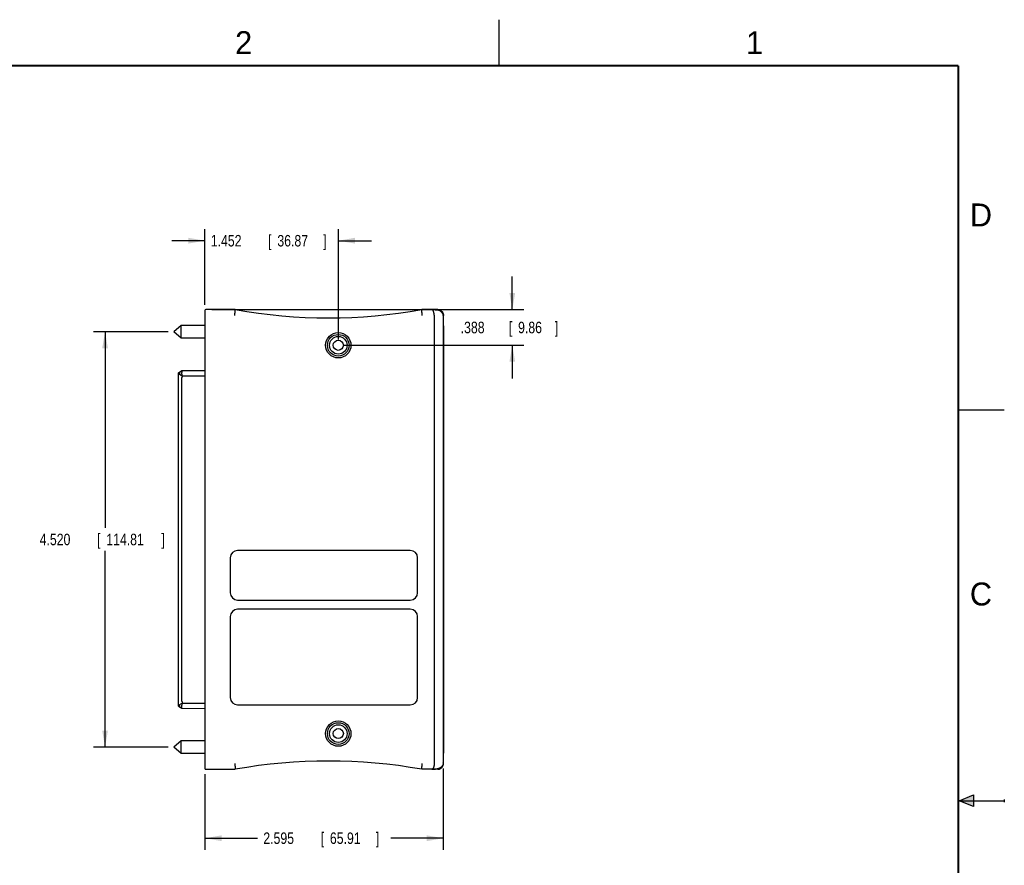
# Model space of a CAD drawing. Header units: inches. Extents: x 0 to 22, y 0 to 17.
# Tile 12 of 12: x 11.3 to 22, y 7.8 to 17. Entities that reach past the tile are written whole.
import ezdxf

# ---------------------------------------------------------------- set-up
doc = ezdxf.new("R2010")
doc.units = ezdxf.units.IN
doc.header["$LTSCALE"] = 1.21
doc.header["$MEASUREMENT"] = 0
doc.layers.get('0').update_dxf_attribs({"linetype": 'CONTINUOUS'})
doc.layers.add('DIMENSIONS', color=7, linetype='CONTINUOUS')
doc.styles.get("Standard").update_dxf_attribs({"font": 'txt', "width": 0.8})
doc.dimstyles.new('DIMSTYLE_1', dxfattribs={"dimtxt": 0.125, "dimasz": 0.18, "dimexe": 0.18, "dimexo": 0.0625, "dimgap": 0.09, "dimtad": 0, "dimtih": 1, "dimtoh": 1, "dimdec": 3, "dimzin": 4, "dimdsep": 46, "dimtxsty": 'STANDARD', "dimblk": '_FILLED', "dimblk1": '_FILLED', "dimblk2": '_FILLED', "dimcen": 0.09, "dimadec": 0, "dimazin": 0, "dimtp": 0.01, "dimtm": 0.01, "dimtfac": 1, "dimtdec": 3, "dimtofl": 0, "dimtmove": 0, "dimatfit": 3, "dimldrblk": '_FILLED', "dimfxl": 1, "dimtolj": 1, "dimtzin": 4, "dimarcsym": 0})

# ---------------------------------------------------------------- blocks, each defined once
blk = doc.blocks.new('_FILLED')
at = {"color": 0, "linetype": 'BYBLOCK'}
blk.add_solid([(0, 0), (-1, 0.174), (-1, -0.174)], dxfattribs=at)
blk = doc.blocks.new('*D0')
at = {"layer": 'DIMENSIONS', "color": 2, "linetype": 'CONTINUOUS'}
for p, q in [((15.892, 8.85), (15.892, 7.967)), ((13.297, 8.79), (13.297, 7.967)), ((13.297, 8.092), (13.87, 8.092)), ((15.892, 8.092), (15.32, 8.092))]:
    blk.add_line(p, q, dxfattribs=at)
at = {"layer": 'DIMENSIONS', "color": 2, "linetype": 'CONTINUOUS', "xscale": 0.18, "yscale": 0.18, "zscale": 0.18, "rotation": 180}
blk.add_blockref('_FILLED', (13.297, 8.092), dxfattribs=at)
at = {"layer": 'DIMENSIONS', "color": 2, "linetype": 'CONTINUOUS', "xscale": 0.18, "yscale": 0.18, "zscale": 0.18}
blk.add_blockref('_FILLED', (15.892, 8.092), dxfattribs=at)
at = {"layer": 'DIMENSIONS', "color": 2, "linetype": 'CONTINUOUS', "width": 0.8}
for s, p in [('2.595', (13.932, 8.03)), ('[', (14.557, 8.03)), ('65.91', (14.657, 8.03)), (']', (15.157, 8.03))]:
    blk.add_text(s, height=0.125, dxfattribs=at).set_placement(p)
blk = doc.blocks.new('*D3')
at = {"layer": 'DIMENSIONS', "color": 2, "linetype": 'CONTINUOUS'}
for p, q in [((13.297, 13.897), (13.297, 14.72)), ((14.749, 13.519), (14.749, 14.72)), ((13.297, 14.595), (12.937, 14.595)), ((14.749, 14.595), (15.109, 14.595))]:
    blk.add_line(p, q, dxfattribs=at)
at = {"layer": 'DIMENSIONS', "color": 2, "linetype": 'CONTINUOUS', "xscale": 0.18, "yscale": 0.18, "zscale": 0.18}
blk.add_blockref('_FILLED', (13.297, 14.595), dxfattribs=at)
at = {"layer": 'DIMENSIONS', "color": 2, "linetype": 'CONTINUOUS', "xscale": 0.18, "yscale": 0.18, "zscale": 0.18, "rotation": 180}
blk.add_blockref('_FILLED', (14.749, 14.595), dxfattribs=at)
at = {"layer": 'DIMENSIONS', "color": 2, "linetype": 'CONTINUOUS', "width": 0.8}
for s, p in [('1.452', (13.36, 14.532)), ('[', (13.985, 14.532)), ('36.87', (14.085, 14.532)), (']', (14.585, 14.532))]:
    blk.add_text(s, height=0.125, dxfattribs=at).set_placement(p)
blk = doc.blocks.new('*D4')
at = {"layer": 'DIMENSIONS', "color": 2, "linetype": 'CONTINUOUS'}
for p, q in [((16.643, 13.845), (16.643, 14.205)), ((13.37, 13.845), (16.768, 13.845)), ((14.811, 13.457), (16.768, 13.457)), ((16.643, 13.457), (16.643, 13.097))]:
    blk.add_line(p, q, dxfattribs=at)
at = {"layer": 'DIMENSIONS', "color": 2, "linetype": 'CONTINUOUS', "xscale": 0.18, "yscale": 0.18, "zscale": 0.18}
for p, rotation in [((16.643, 13.845), 270), ((16.643, 13.457), 90)]:
    blk.add_blockref('_FILLED', p, dxfattribs=dict(at, rotation=rotation))
at = {"layer": 'DIMENSIONS', "color": 2, "linetype": 'CONTINUOUS', "width": 0.8}
for s, p in [('[', (16.606, 13.588)), (']', (17.106, 13.588)), ('.388', (16.081, 13.588)), ('9.86', (16.706, 13.588))]:
    blk.add_text(s, height=0.125, dxfattribs=at).set_placement(p)
blk = doc.blocks.new('*D6')
at = {"layer": 'DIMENSIONS', "color": 2, "linetype": 'CONTINUOUS'}
for p, q in [((12.897, 13.604), (12.084, 13.604)), ((12.209, 13.604), (12.209, 11.469)), ((12.209, 9.084), (12.209, 11.219)), ((12.897, 9.084), (12.084, 9.084))]:
    blk.add_line(p, q, dxfattribs=at)
at = {"layer": 'DIMENSIONS', "color": 2, "linetype": 'CONTINUOUS', "xscale": 0.18, "yscale": 0.18, "zscale": 0.18}
for p, rotation in [((12.209, 13.604), 90), ((12.209, 9.084), 270)]:
    blk.add_blockref('_FILLED', p, dxfattribs=dict(at, rotation=rotation))
at = {"layer": 'DIMENSIONS', "color": 2, "linetype": 'CONTINUOUS', "width": 0.8}
for s, p in [('4.520', (11.497, 11.281)), ('[', (12.122, 11.281)), ('114.81', (12.222, 11.281)), (']', (12.822, 11.281))]:
    blk.add_text(s, height=0.125, dxfattribs=at).set_placement(p)

msp = doc.modelspace()

# ---------------------------------------------------------------- hatches: boundary and pattern name
at = {"linetype": 'CONTINUOUS'}
msp.add_hatch(color=2, dxfattribs=at).paths.add_polyline_path([(21.6663, 8.5625), (21.6663, 8.4375), (21.51, 8.5)])

# ---------------------------------------------------------------- linework, layer by layer
at = {"color": 2, "linetype": 'CONTINUOUS'}
for p, q in [((16.5, 16.5), (16.5, 17)), ((22, 12.75), (21.5, 12.75)), ((21.51, 8.5), (21.6663, 8.5625)), ((21.51, 8.5), (22, 8.5)), ((21.6663, 8.4375), (21.51, 8.5)), ((21.6663, 8.5625), (21.6663, 8.4375)), ((22, 8.515), (22, 8.485))]:
    msp.add_line(p, q, dxfattribs=at)
at = {"color": 7, "linetype": 'CONTINUOUS'}
for p, q in [((13.2971, 13.8349), (13.2971, 8.8524)), ((13.6272, 13.8449), (13.3071, 13.8449)), ((15.8309, 13.8449), (15.657, 13.8449)), ((15.7675, 13.8449), (15.7671, 13.8449)), ((15.8059, 13.8436), (15.7675, 13.8449)), ((15.8037, 13.8436), (15.8297, 13.8436)), ((15.7921, 13.7824), (15.7921, 8.9049)), ((15.8921, 13.7749), (15.8921, 8.9124)), ((15.8934, 8.9049), (15.8934, 13.7824)), ((13.0385, 13.6726), (12.9591, 13.6036)), ((13.0385, 13.5346), (13.0385, 13.6726)), ((13.2971, 13.6726), (13.0385, 13.6726)), ((13.0385, 13.5346), (12.9591, 13.6036)), ((13.2971, 13.5346), (13.0385, 13.5346)), ((15.8932, 13.6136), (15.8932, 9.0736)), ((13.0071, 13.1586), (13.0465, 13.1814)), ((13.0071, 9.5286), (13.0071, 13.1586)), ((13.0071, 13.1486), (13.0468, 13.1257)), ((13.0465, 13.1814), (13.2971, 13.1835)), ((13.0465, 13.1459), (13.0465, 13.1614)), ((13.0465, 13.1259), (13.2971, 13.1237)), ((13.0465, 9.5814), (13.0465, 13.1059)), ((15.5321, 11.2236), (13.6521, 11.2236)), ((13.5721, 11.1436), (13.5721, 10.7636)), ((15.6121, 10.7636), (15.6121, 11.1436)), ((13.6521, 10.6836), (15.5321, 10.6836)), ((15.5321, 10.5836), (13.6521, 10.5836)), ((13.5721, 10.5036), (13.5721, 9.6236)), ((15.6121, 9.6236), (15.6121, 10.5036)), ((13.0071, 9.5386), (13.0468, 9.5615)), ((13.0465, 9.5614), (13.2971, 9.5635)), ((13.0465, 9.5259), (13.0465, 9.5414)), ((13.6521, 9.5436), (15.5321, 9.5436)), ((13.0071, 9.5286), (13.0465, 9.5059)), ((13.0465, 9.5059), (13.2971, 9.5037)), ((13.0385, 9.1526), (12.9591, 9.0836)), ((13.2971, 9.1526), (13.0385, 9.1526)), ((13.0385, 9.0146), (13.0385, 9.1526)), ((13.0385, 9.0146), (12.9591, 9.0836)), ((13.2971, 9.0146), (13.0385, 9.0146)), ((13.3071, 8.8424), (13.6272, 8.8424)), ((15.8309, 8.8424), (15.657, 8.8424)), ((15.7675, 8.8424), (15.7671, 8.8424)), ((15.7675, 8.8424), (15.8059, 8.8437)), ((15.8297, 8.8436), (15.8059, 8.8436))]:
    msp.add_line(p, q, dxfattribs=at)
at = {"color": 7, "linetype": 'CONTINUOUS', "const_width": 0.02}
for points in [[(21.5, 16.5), (0.5, 16.5)], [(21.5, 0.5), (21.5, 16.5)]]:
    msp.add_lwpolyline(points, dxfattribs=at)
at = {"color": 7, "linetype": 'CONTINUOUS'}
for points in [[(15.8309, 13.8449), (15.837, 13.8446), (15.843, 13.8437), (15.8488, 13.8423), (15.8543, 13.8403), (15.8597, 13.8379), (15.8647, 13.835), (15.8694, 13.8316), (15.8738, 13.8279), (15.8779, 13.8236), (15.8814, 13.8193), (15.8846, 13.8143), (15.8873, 13.8092), (15.8896, 13.8039), (15.8914, 13.7982), (15.8926, 13.7924), (15.8933, 13.7864), (15.8934, 13.7824)], [(15.8309, 8.8424), (15.837, 8.8427), (15.843, 8.8435), (15.8488, 8.845), (15.8543, 8.8469), (15.8597, 8.8494), (15.8647, 8.8523), (15.8694, 8.8557), (15.8738, 8.8594), (15.8779, 8.8636), (15.8814, 8.868), (15.8846, 8.8729), (15.8873, 8.878), (15.8896, 8.8834), (15.8914, 8.8891), (15.8926, 8.8949), (15.8933, 8.9009), (15.8934, 8.9049)]]:
    msp.add_lwpolyline(points, dxfattribs=at)
for centre, radius in [((14.7486, 13.4566), 0.138), ((14.7486, 13.4566), 0.118), ((14.7486, 13.4566), 0.096), ((14.7486, 13.4566), 0.055), ((14.7486, 9.2306), 0.138), ((14.7486, 9.2306), 0.118), ((14.7486, 9.2306), 0.096), ((14.7486, 9.2306), 0.055)]:
    msp.add_circle(centre, radius, dxfattribs=at)
for centre, radius, start, end in [((13.3071, 13.8349), 0.01, 90, 180), ((14.6421, 19.5221), 5.7672, 259.86462, 280.13538), ((13.6521, 11.1436), 0.08, 90, 180), ((15.5321, 11.1436), 0.08, 0, 90), ((13.6521, 10.7636), 0.08, 180, 270), ((15.5321, 10.7636), 0.08, 270, 360), ((13.6521, 10.5036), 0.08, 90, 180), ((15.5321, 10.5036), 0.08, 0, 90), ((13.6521, 9.6236), 0.08, 180, 270), ((15.5321, 9.6236), 0.08, 270, 360), ((14.6421, 3.1652), 5.7672, 79.86462, 100.13538), ((13.3071, 8.8524), 0.01, 180, 270)]:
    msp.add_arc(centre, radius, start, end, dxfattribs=at)
for points, knots in [([(13.6217, 13.7824), (13.6219, 13.7845), (13.6222, 13.7886), (13.6228, 13.7948), (13.6233, 13.8009), (13.6238, 13.8068), (13.6243, 13.8124), (13.6248, 13.8177), (13.6253, 13.8227), (13.6257, 13.8272), (13.626, 13.8314), (13.6263, 13.835), (13.6266, 13.838), (13.6268, 13.8406), (13.627, 13.8424), (13.6271, 13.844), (13.6272, 13.8443), (13.6272, 13.8449), (13.6272, 13.8449)], [0, 0, 0, 0, 0.1003043, 0.1997232, 0.2969758, 0.3912169, 0.4818633, 0.5675223, 0.6471733, 0.7205493, 0.7866073, 0.8445036, 0.8940782, 0.9346758, 0.9657491, 0.9871985, 0.9987562, 1, 1, 1, 1]), ([(15.6625, 13.7824), (15.6623, 13.7845), (15.662, 13.7886), (15.6614, 13.7948), (15.6609, 13.8009), (15.6604, 13.8068), (15.6599, 13.8124), (15.6594, 13.8177), (15.659, 13.8227), (15.6586, 13.8272), (15.6582, 13.8314), (15.6579, 13.835), (15.6576, 13.838), (15.6574, 13.8406), (15.6572, 13.8424), (15.6571, 13.844), (15.6571, 13.8443), (15.657, 13.8449), (15.657, 13.8449)], [0, 0, 0, 0, 0.1003043, 0.1997232, 0.2969758, 0.3912169, 0.4818633, 0.5675223, 0.6471733, 0.7205493, 0.7866073, 0.8445036, 0.8940782, 0.9346758, 0.9657491, 0.9871985, 0.9987562, 1, 1, 1, 1]), ([(15.7921, 13.783), (15.7921, 13.785), (15.7921, 13.789), (15.7918, 13.7949), (15.7913, 13.8007), (15.7905, 13.8063), (15.7895, 13.8118), (15.7883, 13.817), (15.7869, 13.8219), (15.7853, 13.8265), (15.7834, 13.8307), (15.7814, 13.8345), (15.7792, 13.8377), (15.7768, 13.8404), (15.7743, 13.8425), (15.7717, 13.844), (15.7694, 13.8447), (15.768, 13.8449), (15.7675, 13.8449)], [0, 0, 0, 0, 0.0834418, 0.1666852, 0.2487328, 0.328795, 0.4070001, 0.4826008, 0.5547437, 0.6233413, 0.6879627, 0.7479039, 0.8030608, 0.8535013, 0.8992072, 0.9409119, 0.9799673, 1, 1, 1, 1]), ([(15.892, 13.7796), (15.8919, 13.7812), (15.8915, 13.7846), (15.8903, 13.7897), (15.8886, 13.795), (15.8862, 13.8003), (15.883, 13.8056), (15.8792, 13.8109), (15.8746, 13.8161), (15.8692, 13.8211), (15.8631, 13.8258), (15.8562, 13.8301), (15.8485, 13.834), (15.8401, 13.8374), (15.8311, 13.8401), (15.8216, 13.8421), (15.8131, 13.8432), (15.8078, 13.8435), (15.8059, 13.8436)], [0, 0, 0, 0, 0.0425007, 0.0872199, 0.13443, 0.1843502, 0.2371237, 0.2928089, 0.3516297, 0.4139772, 0.4801301, 0.5500564, 0.6236533, 0.7008063, 0.7811852, 0.8643776, 0.9498977, 1, 1, 1, 1]), ([(15.8306, 13.8436), (15.8305, 13.8436), (15.8303, 13.8436), (15.83, 13.8436), (15.8298, 13.8436), (15.8297, 13.8436)], [0, 0, 0, 0, 0.3243639, 0.6576763, 1, 1, 1, 1]), ([(15.8306, 13.8436), (15.8327, 13.8436), (15.837, 13.8433), (15.8433, 13.8422), (15.8495, 13.8405), (15.8555, 13.8382), (15.8612, 13.8353), (15.8666, 13.8318), (15.8717, 13.8277), (15.8763, 13.8232), (15.8804, 13.8181), (15.884, 13.8127), (15.8871, 13.8069), (15.8895, 13.8009), (15.8912, 13.7946), (15.8923, 13.7882), (15.8926, 13.7838), (15.8926, 13.7817)], [0, 0, 0, 0, 0.0657368, 0.131802, 0.1978365, 0.2639456, 0.3304127, 0.3968945, 0.4634567, 0.5303913, 0.5973354, 0.6643262, 0.731602, 0.7987584, 0.865792, 0.9329364, 1, 1, 1, 1]), ([(15.7921, 13.783), (15.7921, 13.783), (15.7921, 13.7828), (15.7921, 13.7826), (15.7921, 13.7825), (15.7921, 13.7824)], [0, 0, 0, 0, 0.3333414, 0.6666731, 1, 1, 1, 1]), ([(15.892, 13.7796), (15.892, 13.779), (15.8921, 13.778), (15.8921, 13.7764), (15.8921, 13.7754), (15.8921, 13.7749)], [0, 0, 0, 0, 0.3403785, 0.6737802, 1, 1, 1, 1]), ([(15.8921, 13.671), (15.8922, 13.6699), (15.8923, 13.6675), (15.8924, 13.665), (15.8924, 13.6636)], [0, 0, 0, 0, 0.4447235, 1, 1, 1, 1]), ([(15.8924, 13.6631), (15.8925, 13.6614), (15.8926, 13.6579), (15.8928, 13.6524), (15.8929, 13.6465), (15.893, 13.6403), (15.8931, 13.6339), (15.8931, 13.6272), (15.8932, 13.6205), (15.8932, 13.6159), (15.8932, 13.6136)], [0, 0, 0, 0, 0.1029016, 0.2144172, 0.3334784, 0.4589377, 0.589593, 0.7241867, 0.8614287, 1, 1, 1, 1]), ([(13.0071, 13.1536), (13.0085, 13.1536), (13.0115, 13.1536), (13.0164, 13.1536), (13.0222, 13.1536), (13.0263, 13.1536), (13.0285, 13.1536)], [0, 0, 0, 0, 0.1898711, 0.4232773, 0.6954349, 1, 1, 1, 1]), ([(13.0462, 13.1812), (13.046, 13.1811), (13.0456, 13.1806), (13.0452, 13.1798), (13.0449, 13.1786), (13.0447, 13.1771), (13.0447, 13.1754), (13.0447, 13.1734), (13.0449, 13.1713), (13.0452, 13.1689), (13.0456, 13.1664), (13.046, 13.1647), (13.0462, 13.1639)], [0, 0, 0, 0, 0.0418756, 0.0953189, 0.1627216, 0.2452239, 0.3419132, 0.4520555, 0.5747322, 0.7076496, 0.8502844, 1, 1, 1, 1]), ([(13.0462, 13.1434), (13.046, 13.1425), (13.0456, 13.1408), (13.0452, 13.1383), (13.0449, 13.136), (13.0447, 13.1338), (13.0447, 13.1319), (13.0447, 13.1301), (13.0449, 13.1287), (13.0452, 13.1275), (13.0456, 13.1266), (13.046, 13.1262), (13.0462, 13.1261)], [0, 0, 0, 0, 0.1497156, 0.2923504, 0.4252678, 0.5479445, 0.6580868, 0.7547761, 0.8372784, 0.9046811, 0.9581244, 1, 1, 1, 1]), ([(13.0462, 13.1639), (13.0463, 13.1636), (13.0464, 13.163), (13.0465, 13.1622), (13.0465, 13.1616), (13.0465, 13.1614)], [0, 0, 0, 0, 0.3386156, 0.6707845, 1, 1, 1, 1]), ([(13.0462, 13.1434), (13.0463, 13.1437), (13.0464, 13.1442), (13.0465, 13.1451), (13.0465, 13.1456), (13.0465, 13.1459)], [0, 0, 0, 0, 0.3386156, 0.6707845, 1, 1, 1, 1]), ([(13.0468, 13.1084), (13.0467, 13.1081), (13.0466, 13.1076), (13.0465, 13.1067), (13.0465, 13.1062), (13.0465, 13.1059)], [0, 0, 0, 0, 0.3386156, 0.6707845, 1, 1, 1, 1]), ([(13.0473, 13.1252), (13.0475, 13.125), (13.0478, 13.1243), (13.0481, 13.1231), (13.0482, 13.1217), (13.0483, 13.12), (13.0482, 13.118), (13.048, 13.1158), (13.0477, 13.1135), (13.0473, 13.111), (13.0469, 13.1093), (13.0468, 13.1084)], [0, 0, 0, 0, 0.0557791, 0.1261277, 0.2122359, 0.313151, 0.4281071, 0.5561456, 0.6948722, 0.843741, 1, 1, 1, 1]), ([(13.0462, 9.5612), (13.046, 9.5611), (13.0456, 9.5606), (13.0452, 9.5598), (13.0449, 9.5586), (13.0447, 9.5571), (13.0447, 9.5554), (13.0447, 9.5534), (13.0449, 9.5513), (13.0452, 9.5489), (13.0456, 9.5464), (13.046, 9.5447), (13.0462, 9.5439)], [0, 0, 0, 0, 0.0418756, 0.0953189, 0.1627216, 0.2452239, 0.3419132, 0.4520555, 0.5747322, 0.7076496, 0.8502844, 1, 1, 1, 1]), ([(13.0462, 9.5439), (13.0463, 9.5436), (13.0464, 9.543), (13.0465, 9.5422), (13.0465, 9.5416), (13.0465, 9.5414)], [0, 0, 0, 0, 0.3386156, 0.6707845, 1, 1, 1, 1]), ([(13.0468, 9.5788), (13.0467, 9.5791), (13.0466, 9.5797), (13.0465, 9.5805), (13.0465, 9.5811), (13.0465, 9.5814)], [0, 0, 0, 0, 0.3386156, 0.6707845, 1, 1, 1, 1]), ([(13.0468, 9.5788), (13.0469, 9.578), (13.0473, 9.5763), (13.0477, 9.5738), (13.048, 9.5714), (13.0482, 9.5693), (13.0483, 9.5673), (13.0482, 9.5656), (13.0481, 9.5641), (13.0478, 9.563), (13.0475, 9.5623), (13.0473, 9.562)], [0, 0, 0, 0, 0.156259, 0.3051278, 0.4438544, 0.5718929, 0.686849, 0.7877641, 0.8738723, 0.9442209, 1, 1, 1, 1]), ([(13.0071, 9.5336), (13.0085, 9.5336), (13.0115, 9.5336), (13.0164, 9.5336), (13.0222, 9.5336), (13.0263, 9.5336), (13.0285, 9.5336)], [0, 0, 0, 0, 0.1898711, 0.4232773, 0.6954349, 1, 1, 1, 1]), ([(13.0462, 9.5061), (13.046, 9.5062), (13.0456, 9.5066), (13.0452, 9.5075), (13.0449, 9.5087), (13.0447, 9.5101), (13.0447, 9.5119), (13.0447, 9.5138), (13.0449, 9.516), (13.0452, 9.5183), (13.0456, 9.5208), (13.046, 9.5225), (13.0462, 9.5234)], [0, 0, 0, 0, 0.0418756, 0.0953189, 0.1627216, 0.2452239, 0.3419132, 0.4520555, 0.5747322, 0.7076496, 0.8502844, 1, 1, 1, 1]), ([(13.0462, 9.5234), (13.0463, 9.5237), (13.0464, 9.5242), (13.0465, 9.5251), (13.0465, 9.5256), (13.0465, 9.5259)], [0, 0, 0, 0, 0.3386156, 0.6707845, 1, 1, 1, 1]), ([(15.8924, 9.0236), (15.8924, 9.0223), (15.8923, 9.0198), (15.8922, 9.0173), (15.8921, 9.0162)], [0, 0, 0, 0, 0.5552768, 1, 1, 1, 1]), ([(15.8932, 9.0736), (15.8932, 9.0713), (15.8932, 9.0668), (15.8931, 9.06), (15.8931, 9.0534), (15.893, 9.0469), (15.8929, 9.0407), (15.8928, 9.0349), (15.8926, 9.0294), (15.8925, 9.0258), (15.8924, 9.0241)], [0, 0, 0, 0, 0.1385713, 0.2758133, 0.410407, 0.5410623, 0.6665216, 0.7855828, 0.8970984, 1, 1, 1, 1]), ([(13.6217, 8.9049), (13.6219, 8.9028), (13.6222, 8.8986), (13.6228, 8.8924), (13.6233, 8.8864), (13.6238, 8.8805), (13.6243, 8.8749), (13.6248, 8.8695), (13.6253, 8.8646), (13.6257, 8.86), (13.626, 8.8559), (13.6263, 8.8523), (13.6266, 8.8492), (13.6268, 8.8467), (13.627, 8.8448), (13.6271, 8.8432), (13.6272, 8.8429), (13.6272, 8.8424), (13.6272, 8.8424)], [0, 0, 0, 0, 0.1003043, 0.1997232, 0.2969758, 0.3912169, 0.4818633, 0.5675223, 0.6471733, 0.7205493, 0.7866073, 0.8445036, 0.8940782, 0.9346758, 0.9657491, 0.9871985, 0.9987562, 1, 1, 1, 1]), ([(15.657, 8.8424), (15.657, 8.8424), (15.6571, 8.8429), (15.6571, 8.8432), (15.6572, 8.8448), (15.6574, 8.8467), (15.6576, 8.8492), (15.6579, 8.8523), (15.6582, 8.8559), (15.6586, 8.86), (15.659, 8.8646), (15.6594, 8.8695), (15.6599, 8.8749), (15.6604, 8.8805), (15.6609, 8.8864), (15.6614, 8.8924), (15.662, 8.8986), (15.6623, 8.9028), (15.6625, 8.9049)], [0, 0, 0, 0, 0.0012438, 0.0128015, 0.0342509, 0.0653242, 0.1059218, 0.1554964, 0.2133927, 0.2794507, 0.3528267, 0.4324777, 0.5181367, 0.6087831, 0.7030242, 0.8002768, 0.8996957, 1, 1, 1, 1]), ([(15.7921, 8.9042), (15.7921, 8.9022), (15.7921, 8.8983), (15.7918, 8.8924), (15.7913, 8.8866), (15.7905, 8.881), (15.7895, 8.8755), (15.7883, 8.8703), (15.7869, 8.8653), (15.7853, 8.8608), (15.7834, 8.8566), (15.7814, 8.8528), (15.7792, 8.8496), (15.7768, 8.8468), (15.7743, 8.8447), (15.7717, 8.8432), (15.7694, 8.8425), (15.768, 8.8424), (15.7675, 8.8424)], [0, 0, 0, 0, 0.0834418, 0.1666852, 0.2487328, 0.328795, 0.4070001, 0.4826008, 0.5547437, 0.6233413, 0.6879627, 0.7479039, 0.8030608, 0.8535013, 0.8992072, 0.9409119, 0.9799673, 1, 1, 1, 1]), ([(15.7921, 8.9042), (15.7921, 8.9043), (15.7921, 8.9044), (15.7921, 8.9046), (15.7921, 8.9048), (15.7921, 8.9049)], [0, 0, 0, 0, 0.3333414, 0.6666731, 1, 1, 1, 1]), ([(15.892, 8.9077), (15.8919, 8.9061), (15.8915, 8.9027), (15.8903, 8.8975), (15.8886, 8.8923), (15.8862, 8.887), (15.883, 8.8816), (15.8792, 8.8764), (15.8746, 8.8712), (15.8693, 8.8662), (15.8631, 8.8615), (15.8562, 8.8571), (15.8485, 8.8532), (15.8401, 8.8499), (15.8311, 8.8472), (15.8216, 8.8452), (15.8131, 8.8441), (15.8078, 8.8438), (15.8059, 8.8437)], [0, 0, 0, 0, 0.0424796, 0.0871766, 0.1343628, 0.1842573, 0.237003, 0.292658, 0.3514428, 0.4137495, 0.4798621, 0.5497545, 0.6233209, 0.7004564, 0.7808418, 0.8640704, 0.9496607, 1, 1, 1, 1]), ([(15.8306, 8.8436), (15.8327, 8.8437), (15.837, 8.844), (15.8433, 8.845), (15.8495, 8.8467), (15.8555, 8.8491), (15.8612, 8.852), (15.8666, 8.8555), (15.8717, 8.8595), (15.8763, 8.8641), (15.8804, 8.8691), (15.884, 8.8746), (15.8871, 8.8803), (15.8895, 8.8864), (15.8912, 8.8927), (15.8923, 8.8991), (15.8926, 8.9034), (15.8926, 8.9056)], [0, 0, 0, 0, 0.0657368, 0.1318019, 0.1978364, 0.2639454, 0.3304124, 0.3968942, 0.4634563, 0.5303909, 0.5973349, 0.6643257, 0.7316015, 0.798758, 0.8657922, 0.932938, 1, 1, 1, 1]), ([(15.892, 8.9077), (15.892, 8.9082), (15.8921, 8.9093), (15.8921, 8.9109), (15.8921, 8.9119), (15.8921, 8.9124)], [0, 0, 0, 0, 0.3403781, 0.6737821, 1, 1, 1, 1]), ([(15.8306, 8.8436), (15.8305, 8.8436), (15.8303, 8.8436), (15.83, 8.8436), (15.8298, 8.8436), (15.8297, 8.8436)], [0, 0, 0, 0, 0.3247829, 0.6580944, 1, 1, 1, 1])]:
    msp.add_open_spline(points, degree=3, knots=knots, dxfattribs=at)
for points in [[(15.8924, 13.6636), (15.8924, 13.6635), (15.8924, 13.6633), (15.8924, 13.6631)], [(13.0468, 13.1257), (13.047, 13.1256), (13.0471, 13.1254), (13.0473, 13.1252)], [(13.0473, 9.562), (13.0471, 9.5618), (13.047, 9.5616), (13.0468, 9.5615)], [(15.8924, 9.0241), (15.8924, 9.024), (15.8924, 9.0238), (15.8924, 9.0236)]]:
    msp.add_open_spline(points, degree=3, dxfattribs=at)

# ---------------------------------------------------------------- texts
at = {"color": 2, "linetype": 'CONTINUOUS'}
for s, p in [('2', (13.625, 16.625)), ('1', (19.1875, 16.625)), ('D', (21.625, 14.75)), ('C', (21.625, 10.625))]:
    msp.add_text(s, height=0.25, dxfattribs=at).set_placement(p)

# ---------------------------------------------------------------- dimensions: what is measured, and where the dimension line sits
at = {"layer": 'DIMENSIONS', "color": 2, "linetype": 'CONTINUOUS'}
dim = msp.add_linear_dim(base=(14.7486128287, 14.5948651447), p1=(13.2971128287, 13.8973479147), p2=(14.7486128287, 13.5191317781), dimstyle='DIMSTYLE_1', dxfattribs=at)
dim.commit()
dim.dimension.update_dxf_attribs({"geometry": '*D3', "text_midpoint": (14.0228628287, 14.5948651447), "dimtype": 160})
for base, p1, p2, angle, picture, middle in [((16.6433, 13.4566), (13.3696, 13.8449), (14.8111, 13.4566), 270, '*D4', (16.6433, 13.6508)), ((12.2091, 13.6036), (12.8966, 9.0836), (12.8966, 13.6036), 90, '*D6', (12.2091, 11.3436)), ((13.2971, 8.0924), (15.8921, 8.8499), (13.2971, 8.7899), 180, '*D0', (14.5946, 8.0924))]:
    dim = msp.add_linear_dim(base=base, p1=p1, p2=p2, angle=angle, dimstyle='DIMSTYLE_1', dxfattribs=at)
    dim.commit()
    dim.dimension.update_dxf_attribs({"geometry": picture, "text_midpoint": middle, "dimtype": 160})

doc.saveas('drawing.dxf')
